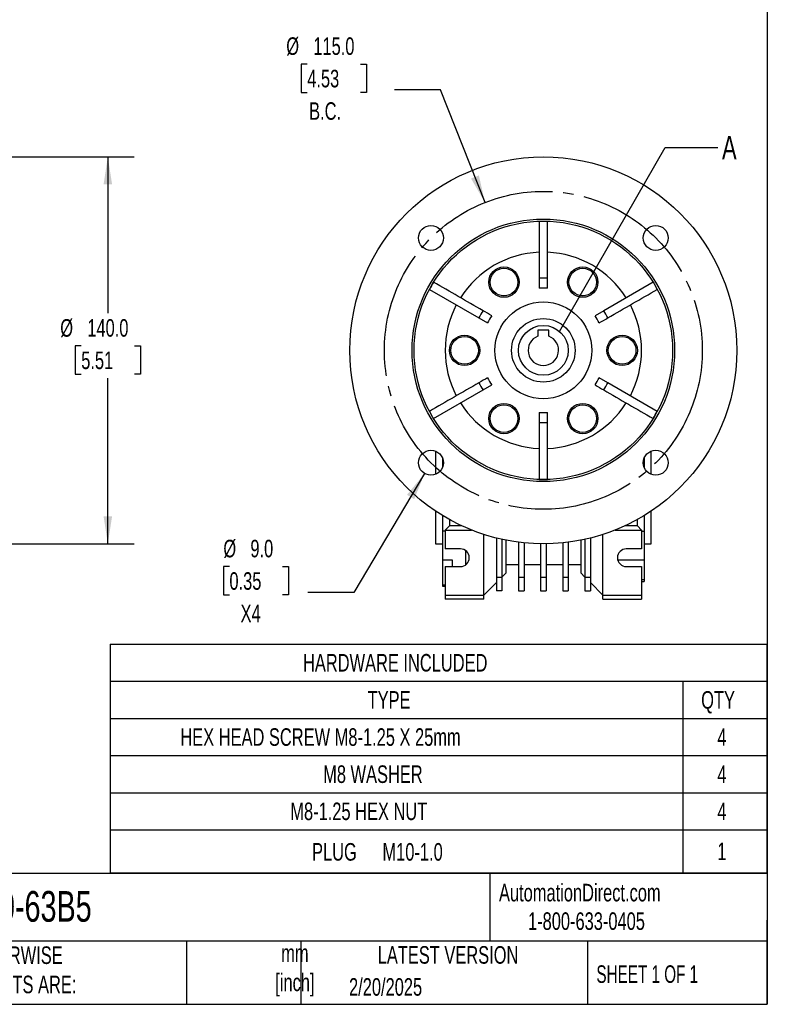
# Model space of a CAD drawing. Header units: millimetres. Extents: x 19 to 819, y 19 to 629.
# Tile 4 of 7: x 549 to 819, y 19 to 375. Entities that reach past the tile are written whole.
import ezdxf

# ---------------------------------------------------------------- set-up
doc = ezdxf.new("R2010")
doc.units = ezdxf.units.MM
doc.header["$LTSCALE"] = 3
doc.linetypes.add('SLD-Center', pattern=[19.05, 15.24, -1.27, 1.27, -1.27])
doc.linetypes.add('SLD-Solid', pattern=[0])
doc.layers.add('CENTER', color=40, linetype='SLD-Center')
doc.layers.add('DIMENSIONS', color=140, linetype='SLD-Solid', lineweight=25)
doc.layers.add('TEXT', color=140, linetype='SLD-Solid', lineweight=25)
doc.styles.add('SLDTEXTSTYLE0', font='TXT', dxfattribs={"width": 0.7})
doc.styles.add('SLDTEXTSTYLE1', font='TXT', dxfattribs={"width": 0.65})
doc.dimstyles.new('SLDDIMSTYLE1', dxfattribs={"dimtxt": 6.474023, "dimasz": 9.906, "dimexe": 0, "dimexo": 0.0625, "dimgap": 1.618506, "dimtad": 0, "dimtih": 1, "dimtoh": 1, "dimrnd": 1e-09, "dimzin": 4, "dimdsep": 46, "dimtxsty": 'SLDTEXTSTYLE0', "dimsah": 1, "dimcen": 0, "dimadec": 0, "dimazin": 1, "dimtfac": 1, "dimtofl": 0, "dimtmove": 0, "dimatfit": 3, "dimfxl": 0, "dimfrac": 2, "dimtolj": 1, "dimtzin": 12, "dimarcsym": 0})
doc.dimstyles.new('SLDDIMSTYLE3', dxfattribs={"dimtxt": 6.474023, "dimasz": 9.906, "dimexe": 0, "dimexo": 0.0625, "dimgap": 1.618506, "dimtad": 0, "dimtih": 1, "dimtoh": 1, "dimrnd": 1e-09, "dimzin": 4, "dimdsep": 46, "dimtxsty": 'SLDTEXTSTYLE0', "dimsah": 1, "dimcen": 0.09, "dimadec": 0, "dimazin": 1, "dimtfac": 1, "dimtofl": 0, "dimtmove": 0, "dimatfit": 3, "dimfxl": 0, "dimfrac": 2, "dimtolj": 1, "dimtzin": 12, "dimarcsym": 0})
doc.dimstyles.new('SLDDIMSTYLE6', dxfattribs={"dimtxt": 0.18, "dimasz": 9.906, "dimexe": 0, "dimexo": 0.0625, "dimgap": 0, "dimtad": 0, "dimtih": 1, "dimtoh": 1, "dimdec": 0, "dimrnd": 1e-09, "dimzin": 0, "dimdsep": 46, "dimtxsty": 'Standard', "dimblk1": 'NONE', "dimblk2": 'NONE', "dimsah": 1, "dimcen": 0.09, "dimadec": 0, "dimazin": 0, "dimtfac": 9.906, "dimtdec": 0, "dimtofl": 0, "dimtmove": 0, "dimatfit": 3, "dimldrblk": 'NONE', "dimfxl": 0, "dimfrac": 2, "dimtolj": 1, "dimtzin": 0, "dimarcsym": 0})

# ---------------------------------------------------------------- blocks, each defined once
blk = doc.blocks.new('SW_TABLEANNOTATION_0')
at = {"layer": 'TEXT', "color": 0}
for p, q in [((0, 0), (0, -13.43)), ((0, 0), (207.08, 0)), ((207.08, 0), (237.54, 0)), ((237.54, 0), (237.54, -13.43)), ((0, -13.43), (0, -26.86)), ((0, -13.43), (207.08, -13.43)), ((207.08, -13.43), (207.08, -26.86)), ((207.08, -13.43), (237.54, -13.43)), ((237.54, -13.43), (237.54, -26.86)), ((0, -26.86), (0, -40.3)), ((0, -26.86), (207.08, -26.86)), ((207.08, -26.86), (207.08, -40.3)), ((207.08, -26.86), (237.54, -26.86)), ((237.54, -26.86), (237.54, -40.3)), ((0, -40.3), (0, -53.73)), ((0, -40.3), (207.08, -40.3)), ((207.08, -40.3), (207.08, -53.73)), ((207.08, -40.3), (237.54, -40.3)), ((237.54, -40.3), (237.54, -53.73)), ((0, -53.73), (0, -67.16)), ((0, -53.73), (207.08, -53.73)), ((207.08, -53.73), (207.08, -67.16)), ((207.08, -53.73), (237.54, -53.73)), ((237.54, -53.73), (237.54, -67.16)), ((0, -67.16), (0, -82.71)), ((0, -67.16), (207.08, -67.16)), ((207.08, -67.16), (207.08, -82.71)), ((207.08, -67.16), (237.54, -67.16)), ((237.54, -67.16), (237.54, -82.71)), ((0, -82.71), (207.08, -82.71)), ((207.08, -82.71), (237.54, -82.71))]:
    blk.add_line(p, q, dxfattribs=at)
at = {"layer": 'TEXT', "color": 0, "char_height": 6.35, "attachment_point": 1, "style": 'SLDTEXTSTYLE0'}
for s, insert in [('HARDWARE INCLUDED', (69.73, -3.56)), ('TYPE', (93.1, -17)), ('QTY', (213.76, -17)), ('HEX HEAD SCREW M8-1.25 X 25mm', (25.36, -30.43)), ('4', (219.62, -30.43)), ('M8 WASHER', (77.02, -43.86)), ('4', (219.62, -43.86)), ('M8-1.25 HEX NUT', (65.13, -57.29)), ('4', (219.62, -57.29)), ('PLUG', (73, -71.96)), ('M10-1.0', (98.47, -71.96)), ('1', (219.62, -71.78))]:
    blk.add_mtext(s, dxfattribs=dict(at, insert=insert))
blk = doc.blocks.new('_D_9')
at = {"layer": 'DIMENSIONS'}
for p, q in [((482.39, 325.6), (590.11, 325.6)), ((580.58, 325.6), (580.58, 269)), ((570.96, 257.26), (568.79, 257.26)), ((568.79, 257.26), (568.79, 246.97)), ((590.2, 257.26), (592.38, 257.26)), ((592.38, 257.26), (592.38, 246.97)), ((568.79, 246.97), (570.96, 246.97)), ((592.38, 246.97), (590.2, 246.97)), ((580.58, 185.6), (580.58, 245.52)), ((482.39, 185.6), (590.11, 185.6))]:
    blk.add_line(p, q, dxfattribs=at)
for points in [[(580.58, 325.6), (579.06, 315.69), (582.11, 315.69)], [(580.58, 185.6), (582.11, 195.5), (579.06, 195.5)]]:
    blk.add_solid(points, dxfattribs=at)
at = {"layer": 'DIMENSIONS', "char_height": 6.35, "attachment_point": 1, "style": 'SLDTEXTSTYLE0'}
for s, insert in [('%%c', (563.38, 266.89)), ('140.0', (573.16, 266.89)), ('5.51', (570.96, 255.16))]:
    blk.add_mtext(s, dxfattribs=dict(at, insert=insert))
blk = doc.blocks.new('_D_15')
at = {"layer": 'DIMENSIONS'}
for p, q in [((652.72, 359.17), (650.55, 359.17)), ((650.55, 359.17), (650.55, 348.88)), ((671.96, 359.17), (674.14, 359.17)), ((674.14, 359.17), (674.14, 348.88)), ((700.97, 349.77), (684.3, 349.77)), ((717.03, 309.08), (700.97, 349.77)), ((650.55, 348.88), (652.72, 348.88)), ((674.14, 348.88), (671.96, 348.88))]:
    blk.add_line(p, q, dxfattribs=at)
blk.add_solid([(717.03, 309.08), (714.81, 318.86), (711.97, 317.74)], dxfattribs=at)
at = {"layer": 'DIMENSIONS', "char_height": 6.35, "attachment_point": 1, "style": 'SLDTEXTSTYLE0'}
for s, insert in [('%%c', (645.14, 368.81)), ('115.0', (654.92, 368.81)), ('4.53', (652.72, 357.07)), ('B.C.', (653.4, 345.33))]:
    blk.add_mtext(s, dxfattribs=dict(at, insert=insert))
blk = doc.blocks.new('_D_16')
at = {"layer": 'DIMENSIONS'}
for p, q in [((695.17, 211.07), (669.59, 168.04)), ((624.57, 177.45), (622.4, 177.45)), ((622.4, 177.45), (622.4, 167.16)), ((643.81, 177.45), (645.99, 177.45)), ((645.99, 177.45), (645.99, 167.16)), ((669.59, 168.04), (652.92, 168.04)), ((622.4, 167.16), (624.57, 167.16)), ((645.99, 167.16), (643.81, 167.16))]:
    blk.add_line(p, q, dxfattribs=at)
blk.add_solid([(695.17, 211.07), (688.8, 203.33), (691.42, 201.78)], dxfattribs=at)
at = {"layer": 'DIMENSIONS', "char_height": 6.35, "attachment_point": 1, "style": 'SLDTEXTSTYLE0'}
for s, insert in [('%%c', (622.38, 187.08)), ('9.0', (632.15, 187.08)), ('0.35', (624.57, 175.34)), ('X4', (628.6, 163.6))]:
    blk.add_mtext(s, dxfattribs=dict(at, insert=insert))
blk = doc.blocks.new('_None')

msp = doc.modelspace()

# ---------------------------------------------------------------- linework, layer by layer
for p, q in [((736.633, 302.318), (736.633, 281.669)), ((736.633, 281.669), (736.633, 278.047)), ((777.845, 280.257), (759.962, 269.932)), ((696.921, 277.659), (714.804, 267.334)), ((714.804, 267.334), (717.94, 265.523)), ((759.962, 269.932), (756.825, 268.121)), ((740.133, 262.897), (736.133, 262.897)), ((736.133, 262.897), (736.133, 260.72)), ((740.133, 260.72), (740.133, 262.897)), ((716.304, 241.262), (719.44, 243.073)), ((761.462, 243.86), (758.325, 245.671)), ((779.345, 233.535), (761.462, 243.86)), ((698.421, 230.937), (716.304, 241.262)), ((739.633, 229.525), (739.633, 233.147)), ((739.633, 208.876), (739.633, 229.525)), ((699.133, 219.121), (699.133, 210.755)), ((777.133, 210.755), (777.133, 219.121)), ((701.633, 216.658), (701.633, 213.219)), ((774.633, 216.658), (774.633, 213.219)), ((699.133, 197.468), (699.133, 185.597)), ((777.133, 185.597), (777.133, 197.468)), ((701.633, 195.866), (701.633, 190.212)), ((704.133, 194.409), (704.133, 192.097)), ((772.133, 192.097), (772.133, 194.409)), ((774.633, 195.866), (774.633, 190.077)), ((702.633, 190.212), (701.633, 190.212)), ((701.633, 190.212), (701.633, 179.835)), ((704.133, 192.097), (702.633, 190.597)), ((702.633, 190.597), (712.152, 190.597)), ((702.633, 190.597), (702.633, 183.797)), ((708.675, 192.097), (704.133, 192.097)), ((716.633, 167.097), (716.633, 188.981)), ((759.633, 167.097), (759.633, 188.981)), ((764.113, 190.597), (773.633, 190.597)), ((772.133, 192.097), (767.59, 192.097)), ((773.633, 190.597), (772.133, 192.097)), ((773.633, 190.597), (773.633, 183.797)), ((774.633, 190.077), (773.633, 190.077)), ((774.633, 190.077), (774.633, 179.819)), ((699.133, 185.597), (701.633, 185.597)), ((721.133, 187.693), (721.133, 173.597)), ((723.133, 187.223), (723.133, 173.597)), ((724.633, 175.097), (724.633, 186.911)), ((729.133, 186.178), (729.133, 173.597)), ((731.133, 185.948), (731.133, 173.597)), ((737.133, 185.604), (737.133, 173.597)), ((739.133, 185.604), (739.133, 173.597)), ((745.133, 185.948), (745.133, 173.597)), ((747.133, 186.178), (747.133, 173.597)), ((751.633, 186.911), (751.633, 175.097)), ((753.133, 187.223), (753.133, 173.597)), ((755.133, 187.693), (755.133, 173.597)), ((774.633, 185.597), (777.133, 185.597)), ((708.133, 183.797), (702.633, 183.797)), ((710.133, 178.097), (710.133, 183.095)), ((773.633, 183.797), (768.133, 183.797)), ((701.633, 179.835), (705.133, 179.835)), ((701.633, 179.835), (701.633, 170.694)), ((705.133, 179.835), (705.133, 177.397)), ((724.633, 178.097), (729.133, 178.097)), ((731.133, 178.097), (737.133, 178.097)), ((739.133, 178.097), (745.133, 178.097)), ((747.133, 178.097), (751.633, 178.097)), ((765.029, 179.819), (774.633, 179.819)), ((774.633, 179.819), (774.633, 172.563)), ((702.633, 177.397), (702.633, 167.097)), ((702.633, 177.397), (708.133, 177.397)), ((723.133, 173.597), (724.633, 175.097)), ((751.633, 175.097), (753.133, 173.597)), ((768.133, 177.397), (773.633, 177.397)), ((773.633, 177.397), (773.633, 167.097)), ((716.633, 167.097), (721.133, 171.597)), ((721.133, 173.597), (721.133, 171.597)), ((721.133, 173.597), (723.133, 173.597)), ((721.133, 171.597), (721.133, 168.597)), ((723.133, 173.597), (723.133, 168.597)), ((729.133, 173.597), (729.133, 168.597)), ((729.133, 173.597), (731.133, 173.597)), ((731.133, 173.597), (731.133, 168.597)), ((737.133, 173.597), (739.133, 173.597)), ((737.133, 173.597), (737.133, 168.597)), ((739.133, 173.597), (739.133, 168.597)), ((745.133, 173.597), (747.133, 173.597)), ((745.133, 173.597), (745.133, 168.597)), ((747.133, 173.597), (747.133, 168.597)), ((753.133, 173.597), (755.133, 173.597)), ((753.133, 173.597), (753.133, 168.597)), ((755.133, 173.597), (755.133, 171.597)), ((755.133, 171.597), (759.633, 167.097)), ((755.133, 171.597), (755.133, 168.597)), ((774.633, 172.563), (773.633, 172.563)), ((773.633, 172.007), (774.633, 172.007)), ((774.633, 172.563), (774.633, 172.007)), ((702.633, 170.694), (701.633, 170.694)), ((701.633, 170.694), (701.633, 170.347)), ((701.633, 170.347), (702.633, 170.347)), ((723.133, 168.597), (721.133, 168.597)), ((729.133, 168.597), (731.133, 168.597)), ((737.133, 168.597), (739.133, 168.597)), ((745.133, 168.597), (747.133, 168.597)), ((753.133, 168.597), (755.133, 168.597)), ((702.633, 167.097), (716.633, 167.097)), ((702.633, 167.097), (702.633, 165.597)), ((716.633, 165.597), (702.633, 165.597)), ((716.633, 165.597), (716.633, 167.097)), ((759.633, 165.597), (759.633, 167.097)), ((759.633, 167.097), (773.633, 167.097)), ((759.633, 165.597), (773.633, 165.597)), ((773.633, 167.097), (773.633, 165.597))]:
    msp.add_line(p, q)
for centre, radius in [((738.133, 255.597), 70), ((738.133, 255.597), 47.5), ((738.133, 255.597), 46.75), ((697.474, 296.256), 4.5), ((778.791, 296.256), 4.5), ((723.883, 280.279), 5.5), ((723.883, 280.279), 5), ((752.383, 280.279), 5.5), ((752.383, 280.279), 5), ((738.133, 255.597), 17.5), ((738.133, 255.597), 11.5), ((709.633, 255.597), 5.5), ((709.633, 255.597), 5), ((766.633, 255.597), 5.5), ((766.633, 255.597), 5), ((723.883, 230.915), 5.5), ((723.883, 230.915), 5), ((752.383, 230.915), 5.5), ((752.383, 230.915), 5), ((697.474, 214.938), 4.5), ((778.791, 214.938), 4.5)]:
    msp.add_circle(centre, radius)
for centre, radius, start, end in [((738.133, 255.597), 35.52, 92.42031, 147.57969), ((738.133, 255.597), 35.52, 32.42031, 87.57969), ((738.133, 255.597), 26.115, 86.70722, 93.29278), ((738.133, 255.597), 22.5, 86.17745, 93.82255), ((738.133, 255.597), 35.52, 152.42031, 207.57969), ((738.133, 255.597), 35.52, 332.42031, 27.57969), ((738.133, 255.597), 26.115, 146.70722, 153.29278), ((738.133, 255.597), 22.5, 146.17745, 153.82255), ((738.133, 255.597), 22.5, 26.17745, 33.82255), ((738.133, 255.597), 26.115, 26.70722, 33.29278), ((738.133, 255.597), 5.5, 111.32369, 68.67631), ((738.133, 255.597), 26.115, 206.70722, 213.29278), ((738.133, 255.597), 22.5, 206.17745, 213.82255), ((738.133, 255.597), 22.5, 326.17745, 333.82255), ((738.133, 255.597), 26.115, 326.70722, 333.29278), ((738.133, 255.597), 35.52, 212.42031, 267.57969), ((738.133, 255.597), 35.52, 272.42031, 327.57969), ((738.133, 255.597), 22.5, 266.17745, 273.82255), ((738.133, 255.597), 26.115, 266.70722, 273.29278), ((708.133, 180.597), 3.2, 270, 90), ((768.133, 180.597), 3.2, 90, 270)]:
    msp.add_arc(centre, radius, start, end)
for points in [[(739.633, 281.669), (739.633, 288.552), (739.633, 295.435), (739.633, 302.319)], [(739.633, 278.047), (739.633, 279.254), (739.633, 280.462), (739.633, 281.669)], [(698.418, 280.258), (697.918, 279.392), (697.418, 278.526), (696.918, 277.66)], [(716.304, 269.932), (710.342, 273.374), (704.381, 276.815), (698.42, 280.257)], [(761.462, 267.334), (767.423, 270.776), (773.384, 274.217), (779.345, 277.659)], [(719.44, 268.121), (718.395, 268.725), (717.349, 269.328), (716.304, 269.932)], [(758.325, 265.523), (759.371, 266.127), (760.416, 266.73), (761.462, 267.334)], [(714.804, 243.86), (708.842, 240.418), (702.881, 236.977), (696.92, 233.535)], [(717.94, 245.671), (716.895, 245.067), (715.849, 244.464), (714.804, 243.86)], [(756.825, 243.073), (757.871, 242.469), (758.916, 241.866), (759.962, 241.262)], [(759.962, 241.262), (765.923, 237.82), (771.884, 234.379), (777.845, 230.937)], [(736.633, 233.147), (736.633, 231.94), (736.633, 230.732), (736.633, 229.525)], [(777.848, 230.935), (778.348, 231.801), (778.848, 232.667), (779.348, 233.533)], [(736.633, 229.525), (736.633, 222.642), (736.633, 215.758), (736.633, 208.875)], [(736.633, 208.872), (737.633, 208.872), (738.633, 208.872), (739.633, 208.872)]]:
    msp.add_open_spline(points, degree=3)
at = {"layer": 'CENTER', "linetype": 'SLD-Center'}
msp.add_circle((738.133, 255.597), 57.5, dxfattribs=at)
at = {"layer": 'TEXT'}
for p, q in [((819.15, 628.65), (819.15, 19.05)), ((819.15, 66.378), (19.05, 66.378)), ((718.726, 66.378), (718.726, 41.91)), ((819.15, 19.05), (819.15, 49.53)), ((819.15, 41.91), (19.05, 41.91)), ((609.073, 41.91), (609.073, 19.05)), ((650.436, 41.91), (650.436, 19.05)), ((754.046, 41.91), (754.046, 19.05)), ((19.05, 19.05), (819.15, 19.05))]:
    msp.add_line(p, q, dxfattribs=at)
msp.add_circle((738.133, 255.597), 9.014, dxfattribs=at)

# ---------------------------------------------------------------- block references
msp.add_blockref('SW_TABLEANNOTATION_0', (581.463, 149.326), dxfattribs=at)

# ---------------------------------------------------------------- texts
for s, insert, char_height, attachment_point, style in [('A', (802.766, 333.153), 8.467, 1, 'SLDTEXTSTYLE0'), ('AutomationDirect.com', (722.085, 62.63), 6.35, 1, 'SLDTEXTSTYLE0'), ('WGA-40M-100-63B5', (477.623, 60.032), 11.1125, 1, 'SLDTEXTSTYLE0'), ('1-800-633-0405', (732.575, 52.311), 6.35, 1, 'SLDTEXTSTYLE0'), ('UNLESS OTHERWISE ^JSPECIFIED UNITS ARE:', (502.824, 39.993), 6.35, 1, 'SLDTEXTSTYLE0'), ('mm^J[inch]', (648.255, 40.737), 6.35, 2, 'SLDTEXTSTYLE0'), ('LATEST VERSION', (703.656, 40.092), 6.35, 2, 'SLDTEXTSTYLE0'), ('SHEET 1 OF 1', (757.324, 33.154), 6.35, 1, 'SLDTEXTSTYLE1'), ('2/20/2025', (667.838, 28.509), 6.35, 1, 'SLDTEXTSTYLE0')]:
    msp.add_mtext(s, dxfattribs=dict(at, insert=insert, char_height=char_height, attachment_point=attachment_point, style=style))

# ---------------------------------------------------------------- dimensions: what is measured, and where the dimension line sits
at = {"layer": 'DIMENSIONS'}
for p1, p2, text, picture, middle in [((759.238, 202.11), (717.027, 309.084), '<>\\PB.C.', '_D_15', (662.342, 353.117)), ((699.774, 218.806), (695.174, 211.07), '<>\\PX4', '_D_16', (634.193, 171.39))]:
    dim = msp.add_diameter_dim_2p(p1=p1, p2=p2, text=text, dimstyle='SLDDIMSTYLE1', dxfattribs=at)
    dim.commit()
    dim.dimension.update_dxf_attribs({"geometry": picture, "text_midpoint": middle, "dimtype": 163})
dim = msp.add_linear_dim(base=(580.583, 185.597), p1=(478.583, 325.597), p2=(478.583, 185.597), angle=90, text='%%c<>', dimstyle='SLDDIMSTYLE3', dxfattribs=at)
dim.commit()
dim.dimension.update_dxf_attribs({"geometry": '_D_9', "text_midpoint": (580.583, 257.26), "dimtype": 160})

# ---------------------------------------------------------------- leaders
at = {"layer": 'TEXT', "has_arrowhead": 0}
msp.add_leader([(744.014, 262.428), (782.216, 328.927), (801.266, 328.927)], dimstyle='SLDDIMSTYLE6', dxfattribs=at)

doc.saveas('drawing.dxf')
